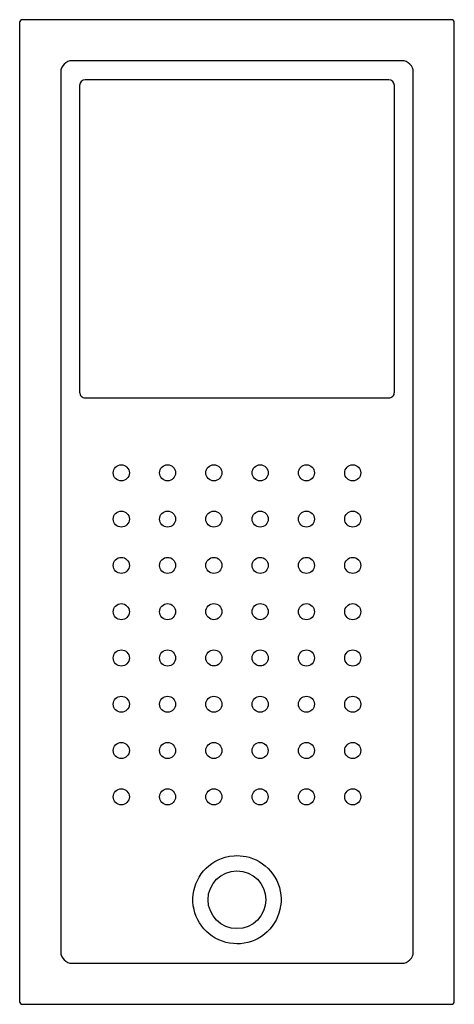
# Model space of a CAD drawing. Header units: metres. Extents: x 8242.63 to 8243.38, y 2227.09 to 2228.79.
import ezdxf

# ---------------------------------------------------------------- set-up
doc = ezdxf.new("R2010")
doc.units = ezdxf.units.M
doc.layers.add('SANINDUSA', color=3, linetype='Continuous')

msp = doc.modelspace()

# ---------------------------------------------------------------- linework, layer by layer
at = {"layer": 'SANINDUSA'}
for p, q in [((8242.6291, 2228.7826), (8242.6291, 2227.0912)), ((8243.3755, 2228.7876), (8242.6341, 2228.7876)), ((8243.3805, 2227.0912), (8243.3805, 2228.7826)), ((8243.2896, 2228.7166), (8242.7201, 2228.7166)), ((8242.7001, 2228.6967), (8242.7001, 2227.1771)), ((8243.3096, 2227.1771), (8243.3096, 2228.6967)), ((8242.7201, 2227.1571), (8243.2896, 2227.1571)), ((8242.6341, 2227.0862), (8243.3755, 2227.0862))]:
    msp.add_line(p, q, dxfattribs=at)
at = {"layer": 'SANINDUSA', "flags": 128}
for points in [[(8243.2672, 2228.6836), (8243.2532, 2228.6836), (8243.1972, 2228.6836), (8242.9732, 2228.6836), (8242.9432, 2228.6836), (8242.7425, 2228.6836)], [(8242.7327, 2228.6738), (8242.7327, 2228.6598), (8242.7327, 2228.6038), (8242.7327, 2228.3799), (8242.7327, 2228.1439)], [(8243.277, 2228.1439), (8243.277, 2228.1579), (8243.277, 2228.2139), (8243.277, 2228.4379), (8243.277, 2228.6198), (8243.277, 2228.6738)], [(8242.7425, 2228.1341), (8242.908, 2228.134), (8242.962, 2228.134), (8243.07, 2228.134), (8243.178, 2228.1341), (8243.2672, 2228.1341)], [(8243.0048, 2227.1907), (8242.9985, 2227.191), (8242.9921, 2227.1918), (8242.9858, 2227.1932), (8242.9795, 2227.1951), (8242.9733, 2227.1976), (8242.9673, 2227.2007), (8242.962, 2227.204), (8242.9569, 2227.2077), (8242.9522, 2227.2119), (8242.9477, 2227.2165), (8242.9438, 2227.2214), (8242.9401, 2227.2267), (8242.937, 2227.2322), (8242.9343, 2227.2381), (8242.9321, 2227.2441), (8242.9305, 2227.2503), (8242.9293, 2227.2566), (8242.9287, 2227.2631), (8242.9286, 2227.2695), (8242.9291, 2227.2758), (8242.9302, 2227.2822), (8242.9318, 2227.2886), (8242.9338, 2227.2946), (8242.9364, 2227.3004), (8242.9395, 2227.3061), (8242.9431, 2227.3116), (8242.947, 2227.3166), (8242.9513, 2227.3212), (8242.9562, 2227.3256), (8242.9614, 2227.3295), (8242.9667, 2227.3329), (8242.9724, 2227.3359), (8242.9783, 2227.3384), (8242.9846, 2227.3404), (8242.9921, 2227.342), (8242.9997, 2227.3429), (8243.0048, 2227.3431), (8243.0101, 2227.3429), (8243.0153, 2227.3424), (8243.0206, 2227.3415), (8243.0258, 2227.3402), (8243.0318, 2227.3382), (8243.0377, 2227.3357), (8243.0433, 2227.3327), (8243.0488, 2227.3292), (8243.0538, 2227.3253), (8243.0585, 2227.321), (8243.0629, 2227.3162), (8243.067, 2227.311), (8243.0704, 2227.3057), (8243.0735, 2227.3001), (8243.076, 2227.2942), (8243.0781, 2227.288), (8243.0796, 2227.2818), (8243.0806, 2227.2755), (8243.081, 2227.2691), (8243.0809, 2227.2625), (8243.0803, 2227.2562), (8243.0791, 2227.25), (8243.0774, 2227.2437), (8243.0751, 2227.2376), (8243.0725, 2227.2318), (8243.0693, 2227.2263), (8243.0656, 2227.221), (8243.0614, 2227.216), (8243.057, 2227.2115), (8243.0521, 2227.2073), (8243.0469, 2227.2035), (8243.0413, 2227.2001), (8243.0357, 2227.1973), (8243.0298, 2227.195), (8243.0237, 2227.1931), (8243.0173, 2227.1917), (8243.0111, 2227.1909), (8243.0048, 2227.1907)]]:
    msp.add_lwpolyline(points, dxfattribs=at)
at = {"layer": 'SANINDUSA'}
for centre, radius in [((8242.8048, 2228.0045), 0.0139), ((8242.8848, 2228.0046), 0.0139), ((8242.9648, 2228.0046), 0.0139), ((8243.0449, 2228.0046), 0.0139), ((8243.1249, 2228.0046), 0.0139), ((8243.2049, 2228.0045), 0.0139), ((8242.8048, 2227.9246), 0.0139), ((8242.8848, 2227.9246), 0.0139), ((8242.9648, 2227.9246), 0.0139), ((8243.0449, 2227.9246), 0.0139), ((8243.1249, 2227.9246), 0.0139), ((8243.2049, 2227.9246), 0.0139), ((8242.8048, 2227.8446), 0.0139), ((8242.8848, 2227.8446), 0.0139), ((8242.9648, 2227.8446), 0.0139), ((8243.0449, 2227.8446), 0.0139), ((8243.1249, 2227.8446), 0.0139), ((8243.2049, 2227.8446), 0.0139), ((8242.8048, 2227.7646), 0.0139), ((8242.8848, 2227.7646), 0.0139), ((8242.9648, 2227.7647), 0.0139), ((8243.0449, 2227.7647), 0.0139), ((8243.1249, 2227.7646), 0.0139), ((8243.2049, 2227.7646), 0.0139), ((8242.8048, 2227.6846), 0.0139), ((8242.8848, 2227.6846), 0.0139), ((8242.9648, 2227.6847), 0.0139), ((8243.0449, 2227.6847), 0.0139), ((8243.1249, 2227.6846), 0.0139), ((8243.2049, 2227.6846), 0.0139), ((8242.8048, 2227.6047), 0.0139), ((8242.8848, 2227.6047), 0.0139), ((8242.9648, 2227.6047), 0.0139), ((8243.0449, 2227.6047), 0.0139), ((8243.1249, 2227.6047), 0.0139), ((8243.2049, 2227.6047), 0.0139), ((8242.8048, 2227.5247), 0.0139), ((8242.8848, 2227.5247), 0.0139), ((8242.9648, 2227.5247), 0.0139), ((8243.0448, 2227.5247), 0.0139), ((8243.1249, 2227.5247), 0.0139), ((8243.2049, 2227.5247), 0.0139), ((8242.8048, 2227.4447), 0.0139), ((8242.8848, 2227.4447), 0.0139), ((8242.9648, 2227.4447), 0.0139), ((8243.0448, 2227.4447), 0.0139), ((8243.1249, 2227.4447), 0.0139), ((8243.2049, 2227.4447), 0.0139), ((8243.0048, 2227.2669), 0.05)]:
    msp.add_circle(centre, radius, dxfattribs=at)
for centre, radius, start, end in [((8242.7425, 2228.6738), 0.00982, 90, 179.9953), ((8243.2672, 2228.6738), 0.00982, 0.0073, 90), ((8242.7425, 2228.1439), 0.00982, 180.02, 270.0239), ((8243.2672, 2228.1439), 0.00981, 269.9634, 359.9842)]:
    msp.add_arc(centre, radius, start, end, dxfattribs=at)
for centre, major_axis, ratio, start_param, end_param in [((8242.6341, 2228.7826), (0.00354, -0.00354), 0.999695, 2.356347, 3.926839), ((8243.3755, 2228.7826), (-0.00354, -0.00354), 0.999695, 2.356347, 3.926839), ((8242.7201, 2228.6966), (0.0142, -0.0142), 0.997933, 2.356803, 3.926382), ((8243.2896, 2228.6966), (-0.0142, -0.0142), 0.997933, 2.356803, 3.926382), ((8242.7201, 2227.1771), (0.0142, 0.0142), 0.997933, 2.356803, 3.926382), ((8243.2896, 2227.1771), (0.0142, -0.0142), 0.997933, 5.498396, 7.067974), ((8242.6341, 2227.0912), (-0.00354, -0.00354), 0.999695, 5.497939, 7.068431), ((8243.3755, 2227.0912), (0.00354, -0.00354), 0.999695, 5.497939, 7.068431)]:
    msp.add_ellipse(centre, major_axis=major_axis, ratio=ratio, start_param=start_param, end_param=end_param, dxfattribs=at)

doc.saveas('drawing.dxf')
